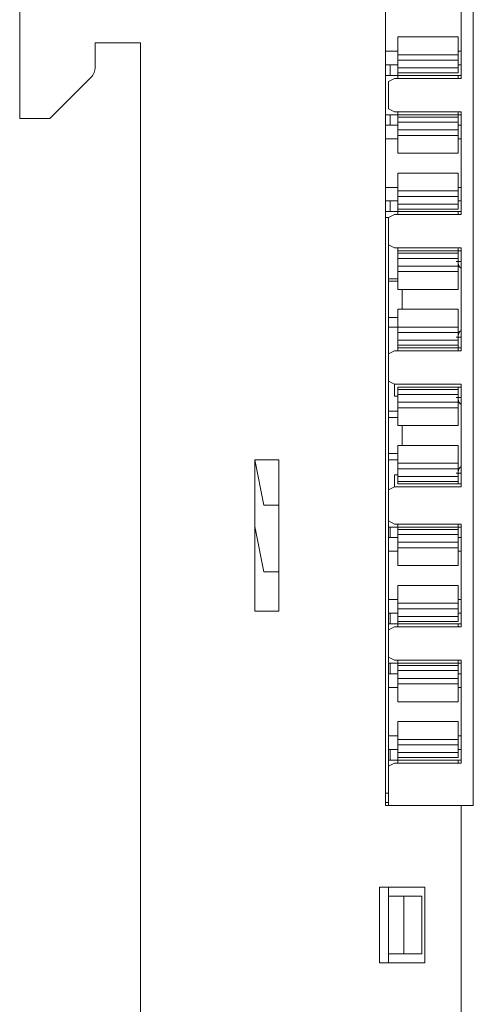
# Model space of a CAD drawing. Header units: millimetres. Extents: x 65 to 283, y 105 to 212.
# Tile 8 of 14: x 202 to 217, y 144 to 177. Entities that reach past the tile are written whole.
import ezdxf

# ---------------------------------------------------------------- set-up
doc = ezdxf.new("R2010")
doc.units = ezdxf.units.MM
doc.layers.add('10', color=7, linetype='Continuous')

msp = doc.modelspace()

# ---------------------------------------------------------------- linework, layer by layer
at = {"layer": '10', "color": 155, "linetype": 'Continuous', "lineweight": 18}
for p, q in [((202.448, 173.382), (202.448, 205.382)), ((214.546, 188.882), (214.546, 150.682)), ((217.446, 150.682), (217.446, 188.882)), ((217.046, 174.707), (217.046, 178.107)), ((216.946, 176.079), (214.946, 176.079)), ((214.946, 176.047), (214.946, 176.079)), ((214.946, 176.047), (214.946, 175.491)), ((216.946, 176.079), (216.946, 176.047)), ((216.946, 175.491), (216.946, 176.047)), ((204.948, 175.089), (204.948, 175.882)), ((206.448, 175.882), (204.948, 175.882)), ((206.448, 140.382), (206.448, 175.882)), ((214.546, 175.607), (214.946, 175.607)), ((216.946, 175.491), (214.946, 175.491)), ((214.946, 175.491), (214.946, 175.307)), ((216.946, 175.607), (217.046, 175.607)), ((216.946, 175.307), (216.946, 175.491)), ((214.546, 175.157), (214.696, 175.157)), ((214.946, 175.157), (214.696, 175.157)), ((214.696, 174.807), (214.696, 175.157)), ((214.946, 175.307), (214.946, 175.052)), ((216.946, 175.307), (214.946, 175.307)), ((216.946, 175.052), (216.946, 175.307)), ((216.946, 175.157), (217.046, 175.157)), ((203.448, 173.382), (204.802, 174.735)), ((214.696, 174.807), (214.546, 174.807)), ((214.946, 174.807), (214.696, 174.807)), ((214.946, 175.052), (214.946, 174.919)), ((216.946, 175.052), (214.946, 175.052)), ((214.946, 174.919), (214.946, 174.887)), ((214.946, 174.887), (216.946, 174.887)), ((214.946, 174.887), (214.946, 174.807)), ((214.946, 174.807), (214.946, 174.748)), ((216.946, 174.807), (214.946, 174.807)), ((214.946, 174.748), (214.946, 174.707)), ((216.946, 174.919), (216.946, 175.052)), ((216.946, 174.887), (216.946, 174.952)), ((216.946, 174.887), (216.946, 174.919)), ((216.946, 174.807), (216.946, 174.748)), ((217.046, 174.807), (216.946, 174.807)), ((216.946, 174.707), (216.946, 174.748)), ((214.846, 174.707), (214.646, 174.607)), ((214.646, 173.707), (214.646, 174.607)), ((217.046, 174.707), (214.846, 174.707)), ((214.546, 173.507), (214.696, 173.507)), ((214.646, 173.707), (214.846, 173.607)), ((214.946, 173.507), (214.696, 173.507)), ((214.696, 173.157), (214.696, 173.507)), ((214.846, 173.607), (217.046, 173.607)), ((214.946, 173.607), (214.946, 173.565)), ((214.946, 173.507), (214.946, 173.565)), ((214.946, 173.507), (214.946, 173.427)), ((214.946, 173.507), (216.946, 173.507)), ((216.946, 173.427), (214.946, 173.427)), ((214.946, 173.427), (214.946, 173.395)), ((216.946, 173.565), (216.946, 173.607)), ((216.946, 173.507), (216.946, 173.565)), ((217.046, 173.507), (216.946, 173.507)), ((216.946, 173.427), (216.946, 173.507)), ((216.946, 173.395), (216.946, 173.427)), ((217.046, 170.207), (217.046, 173.607)), ((203.448, 173.382), (202.448, 173.382)), ((214.696, 173.157), (214.546, 173.157)), ((214.946, 173.157), (214.696, 173.157)), ((214.946, 173.395), (214.946, 173.261)), ((216.946, 173.261), (214.946, 173.261)), ((214.946, 173.261), (214.946, 173.006)), ((216.946, 173.261), (216.946, 173.395)), ((216.946, 173.006), (216.946, 173.261)), ((216.946, 173.157), (217.046, 173.157)), ((214.946, 173.006), (214.946, 172.822)), ((216.946, 173.006), (214.946, 173.006)), ((214.946, 172.822), (214.946, 172.266)), ((216.946, 172.822), (214.946, 172.822)), ((216.946, 172.822), (216.946, 173.006)), ((216.946, 172.266), (216.946, 172.822)), ((214.546, 172.707), (214.946, 172.707)), ((216.946, 172.707), (217.046, 172.707)), ((214.946, 172.234), (214.946, 172.266)), ((214.946, 172.234), (216.946, 172.234)), ((216.946, 172.266), (216.946, 172.234)), ((216.946, 171.579), (214.946, 171.579)), ((214.946, 171.547), (214.946, 171.579)), ((214.946, 171.547), (214.946, 170.991)), ((216.946, 171.579), (216.946, 171.547)), ((216.946, 170.991), (216.946, 171.547)), ((214.546, 171.107), (214.946, 171.107)), ((216.946, 170.991), (214.946, 170.991)), ((214.946, 170.991), (214.946, 170.807)), ((216.946, 171.107), (217.046, 171.107)), ((216.946, 170.807), (216.946, 170.991)), ((214.546, 170.657), (214.696, 170.657)), ((214.946, 170.657), (214.696, 170.657)), ((214.696, 170.307), (214.696, 170.657)), ((216.946, 170.807), (214.946, 170.807)), ((214.946, 170.807), (214.946, 170.552)), ((214.946, 170.552), (214.946, 170.419)), ((216.946, 170.552), (214.946, 170.552)), ((216.946, 170.552), (216.946, 170.807)), ((216.946, 170.657), (217.046, 170.657)), ((216.946, 170.419), (216.946, 170.552)), ((214.696, 170.307), (214.546, 170.307)), ((214.846, 170.207), (214.646, 170.107)), ((214.946, 170.307), (214.696, 170.307)), ((217.046, 170.207), (214.846, 170.207)), ((214.946, 170.419), (214.946, 170.387)), ((214.946, 170.387), (216.946, 170.387)), ((214.946, 170.387), (214.946, 170.307)), ((214.946, 170.307), (214.946, 170.248)), ((216.946, 170.307), (214.946, 170.307)), ((214.946, 170.248), (214.946, 170.207)), ((216.946, 170.387), (216.946, 170.452)), ((216.946, 170.387), (216.946, 170.419)), ((216.946, 170.307), (216.946, 170.248)), ((217.046, 170.307), (216.946, 170.307)), ((216.946, 170.207), (216.946, 170.248)), ((214.546, 170.107), (214.646, 170.107)), ((214.646, 169.207), (214.646, 170.107)), ((214.646, 170.107), (214.646, 151.082)), ((214.646, 169.207), (214.846, 169.107)), ((214.846, 169.107), (217.046, 169.107)), ((214.946, 169.107), (214.946, 169.065)), ((214.946, 169.007), (214.946, 169.065)), ((215.446, 169.007), (214.946, 169.007)), ((214.946, 169.007), (214.946, 168.927)), ((214.946, 169.007), (216.946, 169.007)), ((216.946, 168.927), (214.946, 168.927)), ((214.946, 168.927), (214.946, 168.895)), ((214.946, 168.895), (214.946, 168.761)), ((215.446, 169.007), (216.946, 169.007)), ((216.946, 169.065), (216.946, 169.107)), ((216.946, 169.007), (216.946, 169.065)), ((217.046, 169.007), (216.946, 169.007)), ((216.946, 168.927), (216.946, 169.007)), ((216.946, 168.895), (216.946, 168.927)), ((216.946, 168.761), (216.946, 168.895)), ((217.046, 165.707), (217.046, 169.107)), ((216.946, 168.761), (214.946, 168.761)), ((214.946, 168.761), (214.946, 168.506)), ((216.946, 168.506), (216.946, 168.761)), ((217.046, 168.657), (216.946, 168.657)), ((216.946, 168.506), (214.946, 168.506)), ((214.946, 168.506), (214.946, 168.322)), ((214.946, 168.322), (214.946, 167.766)), ((216.946, 168.322), (214.946, 168.322)), ((216.946, 168.322), (216.946, 168.506)), ((216.946, 167.766), (216.946, 168.322)), ((214.646, 168.082), (214.946, 168.082)), ((214.646, 168.007), (214.946, 168.007)), ((214.946, 167.734), (214.946, 167.766)), ((214.946, 167.734), (216.946, 167.734)), ((215.096, 167.734), (215.096, 167.079)), ((216.946, 167.734), (216.946, 167.766)), ((216.946, 167.079), (214.946, 167.079)), ((214.946, 167.079), (214.946, 167.047)), ((214.946, 167.047), (214.946, 166.491)), ((216.946, 167.079), (216.946, 167.047)), ((216.946, 166.491), (216.946, 167.047)), ((214.946, 166.807), (214.646, 166.807)), ((214.646, 166.482), (214.946, 166.482)), ((214.946, 166.491), (214.946, 166.307)), ((214.946, 166.491), (216.946, 166.491)), ((214.946, 166.307), (214.946, 166.052)), ((214.946, 166.307), (216.946, 166.307)), ((216.946, 166.307), (216.946, 166.491)), ((216.946, 166.052), (216.946, 166.307)), ((214.946, 166.052), (214.946, 165.919)), ((214.946, 166.052), (216.946, 166.052)), ((217.046, 166.157), (216.946, 166.157)), ((216.946, 165.919), (216.946, 166.052)), ((214.846, 165.707), (214.646, 165.607)), ((217.046, 165.707), (214.846, 165.707)), ((214.946, 165.919), (214.946, 165.887)), ((214.946, 165.887), (216.946, 165.887)), ((214.946, 165.887), (214.946, 165.807)), ((214.946, 165.807), (214.946, 165.748)), ((214.946, 165.807), (215.446, 165.807)), ((216.946, 165.807), (214.946, 165.807)), ((214.946, 165.748), (214.946, 165.707)), ((216.946, 165.807), (215.446, 165.807)), ((216.946, 165.887), (216.946, 165.919)), ((216.946, 165.807), (216.946, 165.887)), ((216.946, 165.748), (216.946, 165.807)), ((217.046, 165.807), (216.946, 165.807)), ((216.946, 165.707), (216.946, 165.748)), ((214.646, 164.707), (214.646, 165.607)), ((214.646, 164.707), (214.846, 164.607)), ((214.846, 164.607), (214.846, 164.207)), ((214.846, 164.607), (217.046, 164.607)), ((214.946, 164.507), (214.946, 164.427)), ((214.946, 164.507), (216.946, 164.507)), ((216.946, 164.427), (214.946, 164.427)), ((214.946, 164.427), (214.946, 164.395)), ((214.946, 164.395), (214.946, 164.261)), ((217.046, 164.507), (216.946, 164.507)), ((216.946, 164.427), (216.946, 164.507)), ((216.946, 164.395), (216.946, 164.427)), ((216.946, 164.261), (216.946, 164.395)), ((217.046, 161.207), (217.046, 164.607)), ((214.846, 164.207), (214.946, 164.207)), ((214.946, 164.261), (214.946, 164.006)), ((216.946, 164.261), (214.946, 164.261)), ((214.946, 164.006), (214.946, 163.822)), ((216.946, 164.006), (214.946, 164.006)), ((216.946, 164.006), (216.946, 164.261)), ((217.046, 164.157), (216.946, 164.157)), ((216.946, 163.822), (216.946, 164.006)), ((214.946, 163.707), (214.646, 163.707)), ((214.946, 163.822), (214.946, 163.266)), ((216.946, 163.822), (214.946, 163.822)), ((216.946, 163.266), (216.946, 163.822)), ((214.646, 163.507), (214.946, 163.507)), ((214.946, 163.234), (214.946, 163.266)), ((214.946, 163.234), (216.946, 163.234)), ((215.096, 163.234), (215.096, 162.579)), ((216.946, 163.234), (216.946, 163.266)), ((216.946, 162.579), (214.946, 162.579)), ((214.946, 162.579), (214.946, 162.547)), ((214.946, 162.547), (214.946, 161.991)), ((216.946, 162.579), (216.946, 162.547)), ((216.946, 161.991), (216.946, 162.547)), ((210.22, 162.1), (210.52, 160.6)), ((210.22, 157.1), (210.22, 162.1)), ((211.02, 162.1), (210.22, 162.1)), ((211.02, 157.1), (211.02, 162.1)), ((214.946, 162.307), (214.646, 162.307)), ((214.946, 162.107), (214.646, 162.107)), ((214.946, 161.991), (214.946, 161.807)), ((214.946, 161.991), (216.946, 161.991)), ((214.946, 161.807), (214.946, 161.552)), ((214.946, 161.807), (216.946, 161.807)), ((216.946, 161.807), (216.946, 161.991)), ((216.946, 161.552), (216.946, 161.807)), ((214.946, 161.607), (214.846, 161.607)), ((214.846, 161.607), (214.846, 161.207)), ((214.946, 161.552), (214.946, 161.419)), ((214.946, 161.552), (216.946, 161.552)), ((214.946, 161.419), (214.946, 161.387)), ((217.046, 161.657), (216.946, 161.657)), ((216.946, 161.419), (216.946, 161.552)), ((216.946, 161.387), (216.946, 161.419)), ((214.846, 161.207), (214.646, 161.107)), ((214.646, 160.082), (214.646, 161.107)), ((217.046, 161.207), (214.846, 161.207)), ((214.946, 161.387), (216.946, 161.387)), ((214.946, 161.387), (214.946, 161.307)), ((216.946, 161.307), (214.946, 161.307)), ((216.946, 161.307), (216.946, 161.387)), ((217.046, 161.307), (216.946, 161.307)), ((211.02, 160.6), (210.52, 160.6)), ((210.22, 159.9), (210.52, 158.4)), ((214.646, 160.082), (214.846, 159.982)), ((214.646, 159.882), (214.696, 159.882)), ((214.946, 159.882), (214.696, 159.882)), ((214.696, 159.532), (214.696, 159.882)), ((214.846, 159.982), (217.046, 159.982)), ((214.946, 159.982), (214.946, 159.94)), ((214.946, 159.882), (214.946, 159.94)), ((214.946, 159.882), (214.946, 159.802)), ((214.946, 159.882), (216.946, 159.882)), ((216.946, 159.802), (214.946, 159.802)), ((214.946, 159.802), (214.946, 159.77)), ((214.946, 159.77), (214.946, 159.636)), ((216.946, 159.94), (216.946, 159.982)), ((216.946, 159.882), (216.946, 159.94)), ((217.046, 159.882), (216.946, 159.882)), ((216.946, 159.802), (216.946, 159.882)), ((216.946, 159.77), (216.946, 159.802)), ((216.946, 159.636), (216.946, 159.77)), ((217.046, 159.982), (217.046, 156.582)), ((214.696, 159.532), (214.646, 159.532)), ((214.946, 159.532), (214.696, 159.532)), ((214.946, 159.636), (214.946, 159.381)), ((216.946, 159.636), (214.946, 159.636)), ((216.946, 159.381), (216.946, 159.636)), ((216.946, 159.532), (217.046, 159.532)), ((214.946, 159.381), (214.946, 159.197)), ((216.946, 159.381), (214.946, 159.381)), ((214.946, 159.197), (214.946, 158.641)), ((216.946, 159.197), (214.946, 159.197)), ((216.946, 159.197), (216.946, 159.381)), ((216.946, 158.641), (216.946, 159.197)), ((214.646, 159.082), (214.946, 159.082)), ((216.946, 159.082), (217.046, 159.082)), ((214.946, 158.609), (214.946, 158.641)), ((214.946, 158.609), (216.946, 158.609)), ((216.946, 158.641), (216.946, 158.609)), ((211.02, 158.4), (210.52, 158.4)), ((216.946, 157.954), (214.946, 157.954)), ((214.946, 157.922), (214.946, 157.954)), ((214.946, 157.922), (214.946, 157.366)), ((216.946, 157.954), (216.946, 157.922)), ((216.946, 157.366), (216.946, 157.922)), ((214.646, 157.482), (214.946, 157.482)), ((216.946, 157.366), (214.946, 157.366)), ((214.946, 157.366), (214.946, 157.182)), ((214.946, 157.182), (214.946, 156.927)), ((216.946, 157.182), (214.946, 157.182)), ((216.946, 157.482), (217.046, 157.482)), ((216.946, 157.182), (216.946, 157.366)), ((216.946, 156.927), (216.946, 157.182)), ((210.22, 157.1), (211.02, 157.1)), ((214.646, 157.032), (214.696, 157.032)), ((214.946, 157.032), (214.696, 157.032)), ((214.696, 156.682), (214.696, 157.032)), ((214.946, 156.927), (214.946, 156.794)), ((216.946, 156.927), (214.946, 156.927)), ((216.946, 157.032), (217.046, 157.032)), ((216.946, 156.794), (216.946, 156.927)), ((214.696, 156.682), (214.646, 156.682)), ((214.846, 156.582), (214.646, 156.482)), ((214.946, 156.682), (214.696, 156.682)), ((217.046, 156.582), (214.846, 156.582)), ((214.946, 156.794), (214.946, 156.762)), ((214.946, 156.762), (216.946, 156.762)), ((214.946, 156.762), (214.946, 156.682)), ((214.946, 156.682), (214.946, 156.623)), ((216.946, 156.682), (214.946, 156.682)), ((214.946, 156.623), (214.946, 156.582)), ((216.946, 156.762), (216.946, 156.827)), ((216.946, 156.762), (216.946, 156.794)), ((216.946, 156.682), (216.946, 156.623)), ((217.046, 156.682), (216.946, 156.682)), ((216.946, 156.582), (216.946, 156.623)), ((214.646, 155.582), (214.646, 156.482)), ((214.646, 155.582), (214.846, 155.482)), ((214.646, 155.382), (214.696, 155.382)), ((214.946, 155.382), (214.696, 155.382)), ((214.696, 155.032), (214.696, 155.382)), ((214.846, 155.482), (217.046, 155.482)), ((214.946, 155.482), (214.946, 155.44)), ((214.946, 155.382), (214.946, 155.44)), ((214.946, 155.382), (214.946, 155.302)), ((214.946, 155.382), (216.946, 155.382)), ((216.946, 155.302), (214.946, 155.302)), ((214.946, 155.302), (214.946, 155.27)), ((214.946, 155.27), (214.946, 155.136)), ((216.946, 155.44), (216.946, 155.482)), ((216.946, 155.382), (216.946, 155.44)), ((217.046, 155.382), (216.946, 155.382)), ((216.946, 155.302), (216.946, 155.382)), ((216.946, 155.27), (216.946, 155.302)), ((216.946, 155.136), (216.946, 155.27)), ((217.046, 155.482), (217.046, 152.082)), ((214.696, 155.032), (214.646, 155.032)), ((214.946, 155.032), (214.696, 155.032)), ((216.946, 155.136), (214.946, 155.136)), ((214.946, 155.136), (214.946, 154.881)), ((214.946, 154.881), (214.946, 154.697)), ((216.946, 154.881), (214.946, 154.881)), ((216.946, 154.881), (216.946, 155.136)), ((216.946, 155.032), (217.046, 155.032)), ((216.946, 154.697), (216.946, 154.881)), ((214.646, 154.582), (214.946, 154.582)), ((214.946, 154.697), (214.946, 154.141)), ((216.946, 154.697), (214.946, 154.697)), ((216.946, 154.141), (216.946, 154.697)), ((216.946, 154.582), (217.046, 154.582)), ((214.946, 154.109), (214.946, 154.141)), ((214.946, 154.109), (216.946, 154.109)), ((216.946, 154.141), (216.946, 154.109)), ((216.946, 153.454), (214.946, 153.454)), ((214.946, 153.422), (214.946, 153.454)), ((214.946, 153.422), (214.946, 152.866)), ((216.946, 153.454), (216.946, 153.422)), ((216.946, 152.866), (216.946, 153.422)), ((214.646, 152.982), (214.946, 152.982)), ((216.946, 152.982), (217.046, 152.982)), ((216.946, 152.866), (214.946, 152.866)), ((214.946, 152.866), (214.946, 152.682)), ((214.946, 152.682), (214.946, 152.427)), ((216.946, 152.682), (214.946, 152.682)), ((216.946, 152.682), (216.946, 152.866)), ((216.946, 152.427), (216.946, 152.682)), ((214.646, 152.532), (214.696, 152.532)), ((214.946, 152.532), (214.696, 152.532)), ((214.696, 152.182), (214.696, 152.532)), ((214.946, 152.427), (214.946, 152.294)), ((216.946, 152.427), (214.946, 152.427)), ((214.946, 152.294), (214.946, 152.262)), ((216.946, 152.532), (217.046, 152.532)), ((216.946, 152.294), (216.946, 152.427)), ((216.946, 152.262), (216.946, 152.327)), ((216.946, 152.262), (216.946, 152.294)), ((214.696, 152.182), (214.646, 152.182)), ((214.846, 152.082), (214.646, 151.982)), ((214.646, 150.682), (214.646, 151.982)), ((214.946, 152.182), (214.696, 152.182)), ((217.046, 152.082), (214.846, 152.082)), ((214.946, 152.262), (216.946, 152.262)), ((214.946, 152.262), (214.946, 152.182)), ((214.946, 152.182), (214.946, 152.123)), ((216.946, 152.182), (214.946, 152.182)), ((214.946, 152.123), (214.946, 152.082)), ((216.946, 152.182), (216.946, 152.123)), ((217.046, 152.182), (216.946, 152.182)), ((216.946, 152.082), (216.946, 152.123)), ((214.546, 151.082), (214.646, 151.082)), ((214.646, 150.782), (214.546, 150.782)), ((214.546, 150.682), (217.046, 150.682)), ((217.046, 150.682), (217.046, 135.782)), ((217.446, 150.682), (217.046, 150.682)), ((217.046, 150.682), (217.046, 135.782)), ((215.846, 147.982), (214.346, 147.982)), ((214.346, 145.482), (214.346, 147.982)), ((214.646, 147.682), (214.646, 147.982)), ((215.846, 145.482), (215.846, 147.982)), ((214.646, 147.682), (214.646, 145.782)), ((214.646, 147.682), (215.146, 147.682)), ((215.146, 147.682), (215.746, 147.682)), ((215.146, 145.782), (215.146, 147.682)), ((215.746, 145.782), (215.746, 147.682)), ((214.646, 145.482), (214.646, 145.782)), ((215.146, 145.782), (214.646, 145.782)), ((215.146, 145.782), (215.746, 145.782)), ((214.346, 145.482), (215.846, 145.482))]:
    msp.add_line(p, q, dxfattribs=at)
at = {"layer": '10', "color": 155, "linetype": 'Continuous', "lineweight": 13}
for p, q in [((216.946, 168.657), (216.882, 168.657)), ((216.946, 166.157), (216.881, 166.157)), ((216.946, 164.157), (216.882, 164.157)), ((216.946, 161.657), (216.881, 161.657))]:
    msp.add_line(p, q, dxfattribs=at)
at = {"layer": '10', "color": 155, "linetype": 'Continuous', "lineweight": 18}
for centre, radius, start, end in [((204.448, 175.089), 0.5, 315, 360), ((217.147, 168.607), 0.2, 228.6154, 239.9641), ((217.147, 166.206), 0.2, 120.0358, 131.3862), ((217.147, 164.107), 0.2, 228.6154, 239.9641), ((217.147, 161.706), 0.2, 120.0358, 131.3862)]:
    msp.add_arc(centre, radius, start, end, dxfattribs=at)
for points in [[(216.946, 168.607), (216.946, 168.596), (216.947, 168.584), (216.951, 168.565), (216.952, 168.559), (216.956, 168.545), (216.958, 168.539), (216.964, 168.525), (216.967, 168.518), (216.974, 168.505), (216.978, 168.498), (216.987, 168.485), (216.992, 168.479), (217.003, 168.467), (217.008, 168.462), (217.014, 168.457)], [(216.946, 166.207), (216.946, 166.217), (216.947, 166.229), (216.951, 166.248), (216.952, 166.255), (216.956, 166.268), (216.958, 166.275), (216.964, 166.288), (216.967, 166.295), (216.974, 166.309), (216.978, 166.315), (216.987, 166.328), (216.992, 166.334), (217.003, 166.346), (217.008, 166.351), (217.014, 166.357)], [(216.946, 164.107), (216.946, 164.096), (216.947, 164.084), (216.951, 164.065), (216.952, 164.059), (216.956, 164.045), (216.958, 164.039), (216.964, 164.025), (216.967, 164.018), (216.974, 164.005), (216.978, 163.998), (216.987, 163.985), (216.992, 163.979), (217.003, 163.967), (217.008, 163.962), (217.014, 163.957)], [(216.946, 161.707), (216.946, 161.717), (216.947, 161.729), (216.951, 161.748), (216.952, 161.755), (216.956, 161.768), (216.958, 161.775), (216.964, 161.788), (216.967, 161.795), (216.974, 161.809), (216.978, 161.815), (216.987, 161.828), (216.992, 161.834), (217.003, 161.846), (217.008, 161.851), (217.014, 161.857)]]:
    msp.add_open_spline(points, degree=3, knots=[0, 0, 0, 0, 0.25, 0.25, 0.375, 0.375, 0.5, 0.5, 0.625, 0.625, 0.75, 0.75, 0.875, 0.875, 1, 1, 1, 1], dxfattribs=at)

doc.saveas('drawing.dxf')
